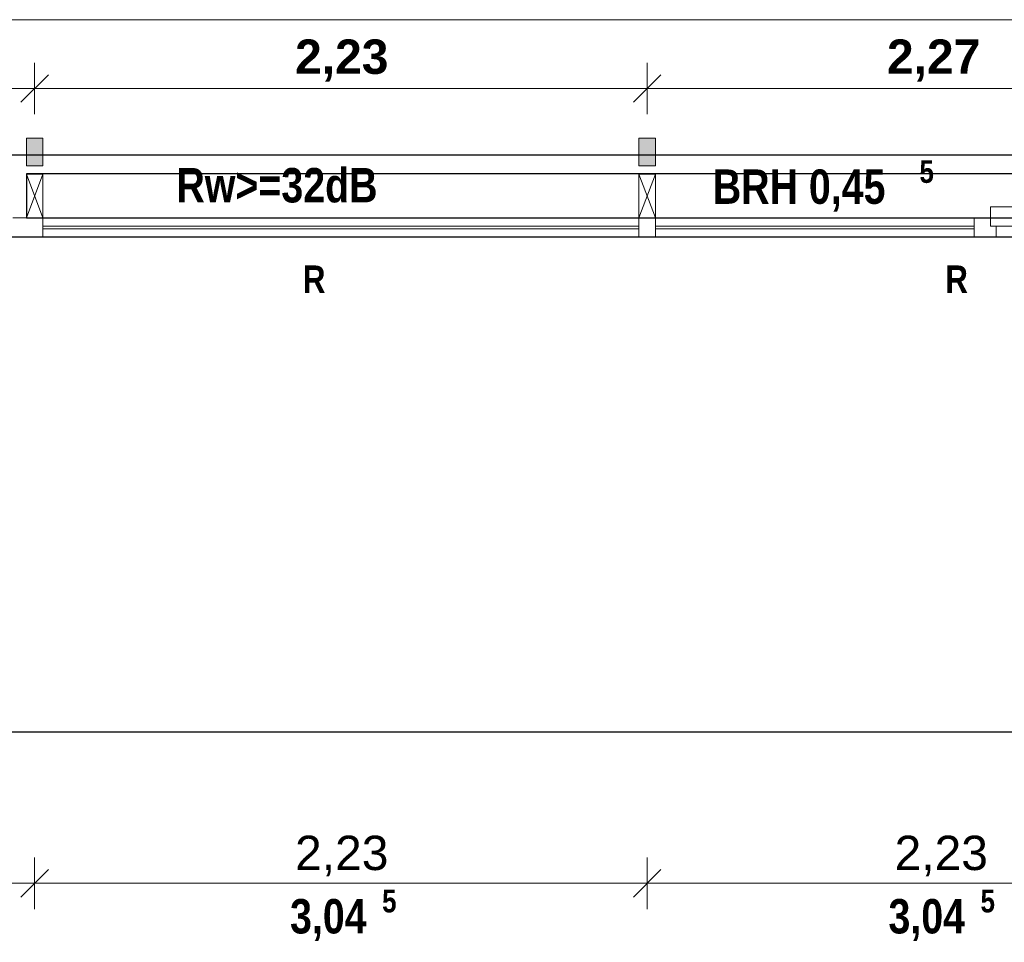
# Model space of a CAD drawing. Header units: millimetres. Extents: x 634730 to 711346, y 362082 to 425615.
# Tile 130 of 160: x 689372 to 692956, y 386070 to 389427. Entities that reach past the tile are written whole.
import ezdxf
from ezdxf.enums import TextEntityAlignment as Align

# ---------------------------------------------------------------- set-up
doc = ezdxf.new("R2010")
doc.units = ezdxf.units.MM
doc.header["$LTSCALE"] = 50
doc.linetypes.add('Strichlinie', pattern=[0.4, 0.3, -0.1])
for name, color, linetype in [('1_EG', 7, 'Continuous'), ('A_Bemaßung', 7, 'Continuous'), ('A_Beschriftung', 7, 'Continuous'), ('A_Decke Bodenbelag', 7, 'Continuous'), ('A_Deckenspiegel', 7, 'Continuous'), ('A_Möblierung fest', 7, 'Continuous'), ('A_Raumflächen', 7, 'Continuous'), ('A_Stützen', 7, 'Continuous'), ('A_Wände', 7, 'Continuous')]:
    doc.layers.add(name, color=color, linetype=linetype)
doc.styles.add('ERSTELLTER_STIL_1', font='ARIALN.TTF')
doc.styles.add('ERSTELLTER_STIL_2', font='ARIALNB.TTF')

# ---------------------------------------------------------------- blocks, each defined once
blk = doc.blocks.new('A$C85d2cf1a')
at = {"layer": 'A_Stützen', "linetype": 'Continuous', "lineweight": 0, "true_color": 0x000000}
for points in [[(43.4145, 26.8131), (43.4745, 26.8131), (43.4745, 26.9131), (43.4145, 26.9131)], [(45.6445, 26.8131), (45.7045, 26.8131), (45.7045, 26.9131), (45.6445, 26.9131)]]:
    blk.add_hatch(color=18, dxfattribs=at).paths.add_polyline_path(points)
for p, q in [((43.4145, 26.7833), (43.4144, 26.6233)), ((52.7145, 26.7831), (43.4145, 26.7833)), ((43.4144, 26.6233), (52.7145, 26.6231))]:
    blk.add_line(p, q)
at = {"layer": 'A_Bemaßung', "color": 7, "linetype": 'Continuous', "lineweight": 13}
for p, q in [((43.4445, 27.0007), (43.4445, 27.1882)), ((43.4445, 27.0007), (43.4445, 27.1882)), ((45.6745, 27.0007), (45.6745, 27.1882)), ((45.6745, 27.0007), (45.6745, 27.1882)), ((43.4945, 27.1445), (43.3945, 27.0445)), ((43.4945, 27.1445), (43.3945, 27.0445)), ((45.7245, 27.1445), (45.6245, 27.0445)), ((45.7245, 27.1445), (45.6245, 27.0445)), ((41.2445, 27.0945), (43.4445, 27.0945)), ((43.4445, 27.0945), (45.6745, 27.0945)), ((45.6745, 27.0945), (47.9445, 27.0945)), ((43.4445, 24.1086), (43.4445, 24.2961)), ((43.4445, 24.1086), (43.4445, 24.2961)), ((45.6745, 24.1086), (45.6745, 24.2961)), ((45.6745, 24.1086), (45.6745, 24.2961)), ((43.4945, 24.2524), (43.3945, 24.1524)), ((43.4945, 24.2524), (43.3945, 24.1524)), ((45.7245, 24.2524), (45.6245, 24.1524)), ((45.7245, 24.2524), (45.6245, 24.1524)), ((42.2445, 24.2024), (43.4445, 24.2024)), ((43.4445, 24.2024), (45.6745, 24.2024)), ((45.6745, 24.2024), (47.9045, 24.2024))]:
    blk.add_line(p, q, dxfattribs=at)
at = {"layer": 'A_Decke Bodenbelag', "color": 7, "linetype": 'Continuous', "lineweight": 25}
for p, q in [((41.2445, 26.8533), (54.8845, 26.8531)), ((54.8845, 26.553), (41.2445, 26.5533)), ((41.2444, 24.7536), (54.8844, 24.7533))]:
    blk.add_line(p, q, dxfattribs=at)
at = {"layer": 'A_Deckenspiegel', "color": 7, "linetype": 'Strichlinie', "lineweight": 13}
blk.add_line((47.4445, 27.3445), (41.7445, 27.3445), dxfattribs=at)
at = {"layer": 'A_Stützen', "color": 7, "linetype": 'Continuous', "lineweight": 13}
for p, q in [((43.4745, 26.9131), (43.4145, 26.9131)), ((43.4145, 26.9131), (43.4145, 26.8131)), ((43.4745, 26.8131), (43.4745, 26.9131)), ((45.7045, 26.9131), (45.6445, 26.9131)), ((45.6445, 26.9131), (45.6445, 26.8131)), ((45.7045, 26.8131), (45.7045, 26.9131)), ((43.4145, 26.8131), (43.4745, 26.8131)), ((45.6445, 26.8131), (45.7045, 26.8131)), ((43.4145, 26.7831), (43.4144, 26.6231)), ((43.4144, 26.6231), (43.4745, 26.7831)), ((43.4745, 26.7831), (43.4145, 26.7831)), ((43.4744, 26.6231), (43.4145, 26.7831)), ((43.4744, 26.6231), (43.4745, 26.7831)), ((45.6445, 26.7831), (45.6444, 26.6231)), ((45.6444, 26.6231), (45.7045, 26.7831)), ((45.7045, 26.7831), (45.6445, 26.7831)), ((45.7044, 26.6231), (45.6445, 26.7831)), ((45.7044, 26.6231), (45.7045, 26.7831)), ((43.4144, 26.6231), (43.4744, 26.6231)), ((45.6444, 26.6231), (45.7044, 26.6231))]:
    blk.add_line(p, q, dxfattribs=at)
at = {"layer": 'A_Wände', "color": 7, "linetype": 'Continuous', "lineweight": 13}
for p, q in [((43.4445, 26.8533), (42.2445, 26.8533)), ((45.6745, 26.8533), (43.4445, 26.8533)), ((45.6745, 26.8533), (47.9045, 26.8533)), ((46.9245, 26.5933), (46.9245, 26.6633)), ((46.9245, 26.6633), (47.0045, 26.6633)), ((43.3645, 26.6233), (43.4445, 26.6233)), ((43.4745, 26.6233), (43.4445, 26.6233)), ((45.6445, 26.6233), (43.4745, 26.6233)), ((43.4745, 26.5533), (43.4745, 26.6233)), ((45.6745, 26.6233), (45.6445, 26.6233)), ((45.6445, 26.6233), (45.6445, 26.5533)), ((45.6745, 26.6233), (45.7045, 26.6233)), ((45.7045, 26.6233), (46.8645, 26.6233)), ((45.7045, 26.6233), (45.7045, 26.5533)), ((46.8645, 26.5533), (46.8645, 26.6233)), ((46.8645, 26.6233), (46.9045, 26.6233)), ((46.9045, 26.6233), (46.9245, 26.6233)), ((46.9245, 26.6233), (46.9245, 26.5933)), ((45.6445, 26.5933), (43.4745, 26.5933)), ((43.4745, 26.5833), (45.6445, 26.5833)), ((45.7045, 26.5933), (46.8645, 26.5933)), ((46.8645, 26.5833), (45.7045, 26.5833)), ((46.9245, 26.5933), (46.9445, 26.5933)), ((47.0045, 26.5933), (46.9245, 26.5933)), ((46.9445, 26.5933), (46.9445, 26.5533)), ((43.4445, 26.5533), (42.2445, 26.5533)), ((43.4445, 26.5533), (43.3845, 26.5533)), ((45.6745, 26.5533), (43.4445, 26.5533)), ((43.4445, 26.5533), (43.4745, 26.5533)), ((43.4745, 26.5533), (45.6445, 26.5533)), ((45.6445, 26.5533), (45.6745, 26.5533)), ((45.6745, 26.5533), (47.9045, 26.5533)), ((45.7045, 26.5533), (45.6745, 26.5533)), ((46.8645, 26.5533), (45.7045, 26.5533)), ((46.9045, 26.5533), (46.8645, 26.5533)), ((46.9445, 26.5533), (46.9045, 26.5533)), ((47.8145, 26.5533), (46.9445, 26.5533))]:
    blk.add_line(p, q, dxfattribs=at)
at = {"layer": 'A_Wände', "color": 7, "linetype": 'Continuous', "lineweight": 18}
for p, q in [((43.4145, 26.7833), (43.4144, 26.6233)), ((52.7145, 26.7831), (43.4145, 26.7833)), ((43.4144, 26.6233), (52.7145, 26.6231))]:
    blk.add_line(p, q, dxfattribs=at)
at = {"layer": 'A_Bemaßung', "color": 7, "style": 'ERSTELLTER_STIL_2'}
for s, height, p in [('5', 0.0825, (44.7094, 24.0965)), ('5', 0.0825, (46.8879, 24.0965)), ('3,04', 0.125, (44.3743, 24.0202)), ('3,04', 0.125, (46.5528, 24.0202))]:
    blk.add_text(s, height=height, dxfattribs=at).set_placement(p)
at = {"layer": 'A_Bemaßung', "color": 7, "lineweight": 13, "char_height": 0.125, "attachment_point": 7}
for s, insert, style in [('\\A1;{\\pql;\\fArial|b1|i0|c0|p0;\\W1.000000;2,23}', (44.3926, 27.1195), 'ERSTELLTER_STIL_1'), ('\\A1;{\\pql;\\fArial|b1|i0|c0|p0;\\W1.000000;2,27}', (46.5473, 27.1195), 'ERSTELLTER_STIL_1'), ('\\A1;{\\pql;\\fArial|b0|i0|c0|p0;\\W1.000000;2,23}', (44.3926, 24.2274), 'ERSTELLTER_STIL_2'), ('\\A1;{\\pql;\\fArial|b0|i0|c0|p0;\\W1.000000;2,23}', (46.575, 24.2274), 'ERSTELLTER_STIL_2')]:
    blk.add_mtext(s, dxfattribs=dict(at, insert=insert, style=style))
at = {"layer": 'A_Beschriftung', "color": 253, "true_color": 0x9f9f9f, "style": 'ERSTELLTER_STIL_2'}
blk.add_text('Rw>=32dB', height=0.125, dxfattribs=at).set_placement((43.9606, 26.6799))
at = {"layer": 'A_Beschriftung', "color": 7, "style": 'ERSTELLTER_STIL_2'}
for s, height, p in [('5', 0.0825, (46.6656, 26.7508)), ('BRH 0,45', 0.125, (45.9133, 26.6746))]:
    blk.add_text(s, height=height, dxfattribs=at).set_placement(p)
for p in [(44.4205, 26.3503), (46.7593, 26.3503)]:
    blk.add_text('R', height=0.1, rotation=359.9988, dxfattribs=at).set_placement(p)
at = {"layer": 'A_Möblierung fest', "color": 7, "lineweight": 13, "style": 'ERSTELLTER_STIL_2', "text_generation_flag": 2}
blk.add_attdef('txt', text='', height=0.12, rotation=359.9988, dxfattribs=at).set_placement((23.514, 39.2921), align=Align.MIDDLE_CENTER)
at = {"layer": 'A_Möblierung fest', "color": 7, "lineweight": 13, "style": 'ERSTELLTER_STIL_2'}
blk.add_attdef('txt', text='', height=0.12, dxfattribs=at).set_placement((10.172, 25.6523), align=Align.MIDDLE_CENTER)
at = {"layer": 'A_Raumflächen', "color": 7, "lineweight": 18}
for tag, style, p in [('DUMMY_850', 'ERSTELLTER_STIL_1', (31.5414, 25.9585)), ('DUMMY_850', 'ERSTELLTER_STIL_1', (48.3798, 25.9585)), ('ROOM_NAME', 'ERSTELLTER_STIL_1', (30.4276, 25.9283)), ('ROOM_NAME', 'ERSTELLTER_STIL_1', (47.266, 25.9283)), ('floorCode', 'ERSTELLTER_STIL_2', (30.5258, 25.6828)), ('stFloorCovering', 'ERSTELLTER_STIL_2', (31.0934, 25.6828)), ('floorCode', 'ERSTELLTER_STIL_2', (47.3642, 25.6828)), ('stFloorCovering', 'ERSTELLTER_STIL_2', (47.9319, 25.6828)), ('DUMMY_851', 'ERSTELLTER_STIL_2', (30.5258, 25.4675)), ('DUMMY_851', 'ERSTELLTER_STIL_2', (47.3642, 25.4675)), ('measuredNetAreaCode', 'ERSTELLTER_STIL_2', (30.5258, 25.1917)), ('measuredNetAreaCode', 'ERSTELLTER_STIL_2', (47.3642, 25.1917))]:
    blk.add_attdef(tag, text='', height=0.125, dxfattribs=dict(at, style=style)).set_placement(p, align=Align.TOP_LEFT)

msp = doc.modelspace()

# ---------------------------------------------------------------- block references
at = {"layer": '1_EG', "xscale": 1000, "yscale": 1000, "zscale": 1000}
msp.add_blockref('A$C85d2cf1a', (645981.7, 362082.4, 41515.3), dxfattribs=at)

doc.saveas('drawing.dxf')
